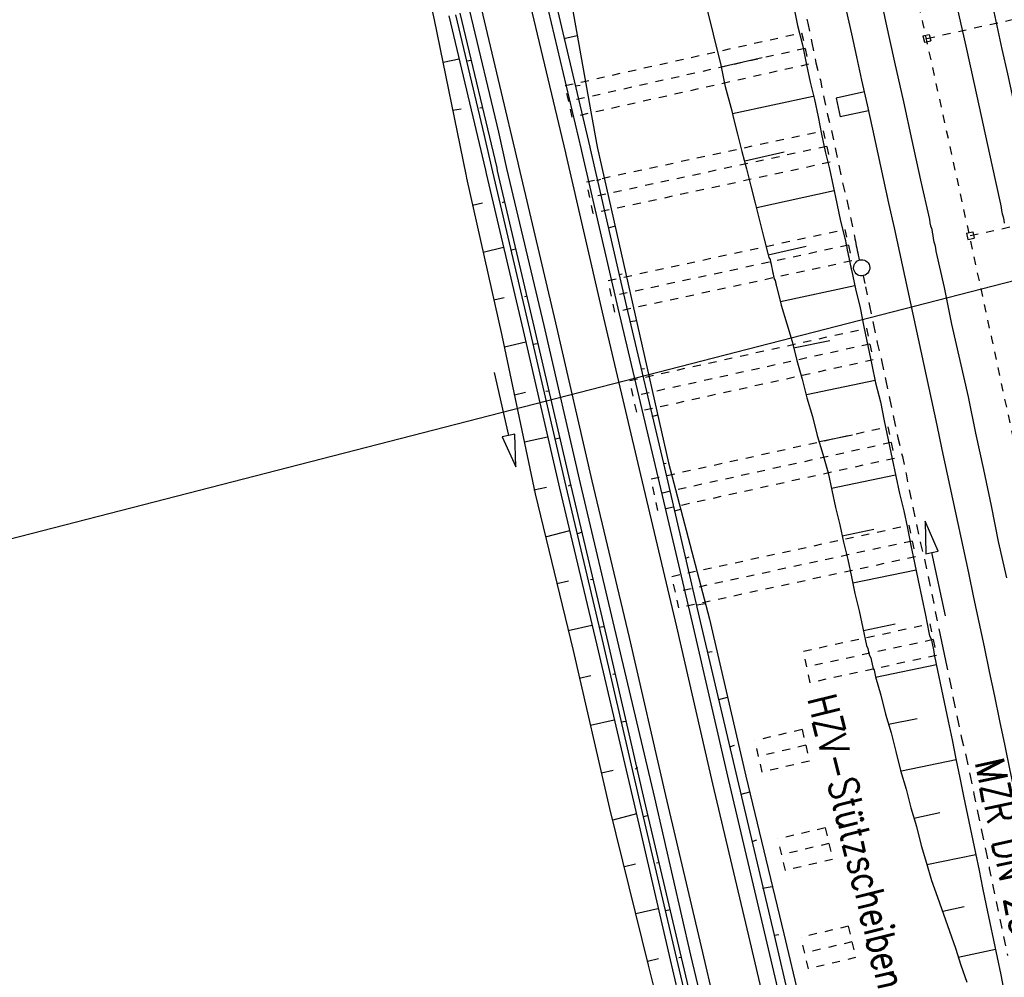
# Model space of a CAD drawing. Extents: x 447426 to 448116, y 440349 to 441552.
# Tile 12 of 96: x 447747 to 447808, y 440522 to 440581. Entities that reach past the tile are written whole.
import ezdxf

# ---------------------------------------------------------------- set-up
doc = ezdxf.new("R2010")
doc.units = 0
doc.header["$LTSCALE"] = 2
doc.header["$MEASUREMENT"] = 0
for name, pattern in [('ACAD_ISO03W100', [0.5, 0.25, -0.25]), ('ACAD_ISO05W100', [0.5, 0.25, -0.25]), ('AUSGEZOGEN', [0]), ('GESTRICH-X2', [1.5, 1, -0.5]), ('PUNKTX2', [0.5, 0.25, -0.25])]:
    doc.linetypes.add(name, pattern=pattern)
for name, color, linetype in [('DB-Bahnachse', 7, 'CONTINUOUS'), ('DB-Boeschungen', 15, 'CONTINUOUS'), ('DB-Gleisachsen', 7, 'CONTINUOUS'), ('DB-HZV-Stützscheiben', 15, 'CONTINUOUS'), ('DB-Ingenieurbauwerke', 15, 'CONTINUOUS'), ('DB-Tiefenentwässerung', 15, 'CONTINUOUS'), ('DB-Wegböschungen', 15, 'CONTINUOUS'), ('DB-Wege', 15, 'CONTINUOUS'), ('Planeinteilung', 250, 'CONTINUOUS'), ('RAHMEN', 7, 'AUSGEZOGEN'), ('WEG', 250, 'GESTRICH-X2')]:
    doc.layers.add(name, color=color, linetype=linetype)
doc.styles.add('ROMANS', font='romans.shx', dxfattribs={"width": 0.8})

# ---------------------------------------------------------------- blocks, each defined once
blk = doc.blocks.new('1135420')
at = {"layer": 'RAHMEN'}
blk.add_line((950, 5), (950, 415), dxfattribs=at)

msp = doc.modelspace()

# ---------------------------------------------------------------- linework, layer by layer
at = {"layer": 'DB-Bahnachse', "linetype": 'ACAD_ISO05W100'}
for major_axis, start_param, end_param in [((-949.108, 3973.213), 4.695423, 4.69809), ((-966.059, 3969.125), 4.666677, 4.691192)]:
    msp.add_ellipse((443814.895, 439698.334), major_axis=major_axis, ratio=1, start_param=start_param, end_param=end_param, dxfattribs=at)
at = {"layer": 'DB-Boeschungen', "linetype": 'Continuous'}
for p, q in [((447789.906, 440582.334), (447790.209, 440581.12)), ((447795.329, 440582.282), (447795.583, 440581.058)), ((447790.209, 440581.12), (447790.511, 440579.906)), ((447795.583, 440581.058), (447795.885, 440579.845)), ((447790.511, 440579.906), (447790.814, 440578.692)), ((447795.885, 440579.845), (447796.139, 440578.62)), ((447790.814, 440578.692), (447791.067, 440577.468)), ((447790.854, 440578.496), (447793.39, 440579.072)), ((447796.139, 440578.62), (447796.362, 440577.543)), ((447791.067, 440577.468), (447791.108, 440577.272)), ((447796.362, 440577.543), (447796.634, 440576.476)), ((447791.108, 440577.272), (447791.52, 440575.775)), ((447796.544, 440576.662), (447791.561, 440575.579)), ((447796.634, 440576.476), (447796.857, 440575.399)), ((447791.52, 440575.775), (447791.601, 440575.383)), ((447791.601, 440575.383), (447791.873, 440574.316)), ((447796.857, 440575.399), (447797.08, 440574.322)), ((447791.873, 440574.316), (447792.145, 440573.249)), ((447797.08, 440574.322), (447797.303, 440573.245)), ((447792.145, 440573.249), (447792.417, 440572.182)), ((447792.316, 440572.672), (447794.754, 440573.228)), ((447797.303, 440573.245), (447797.575, 440572.178)), ((447792.417, 440572.182), (447792.689, 440571.115)), ((447797.575, 440572.178), (447797.798, 440571.101)), ((447792.689, 440571.115), (447792.961, 440570.048)), ((447797.859, 440570.807), (447793.071, 440569.764)), ((447797.798, 440571.101), (447798.021, 440570.024)), ((447792.961, 440570.048), (447793.233, 440568.981)), ((447798.021, 440570.024), (447798.245, 440568.947)), ((447793.233, 440568.981), (447793.505, 440567.914)), ((447798.245, 440568.947), (447798.517, 440567.88)), ((447793.505, 440567.914), (447793.778, 440566.847)), ((447798.517, 440567.88), (447798.547, 440567.733)), ((447798.547, 440567.733), (447798.577, 440567.586)), ((447793.778, 440566.847), (447796.118, 440567.383)), ((447798.577, 440567.586), (447798.608, 440567.439)), ((447798.608, 440567.439), (447798.638, 440567.292)), ((447798.638, 440567.292), (447798.669, 440567.145)), ((447798.669, 440567.145), (447798.699, 440566.998)), ((447793.778, 440566.847), (447793.808, 440566.7)), ((447793.808, 440566.7), (447793.887, 440566.563)), ((447793.887, 440566.563), (447793.918, 440566.416)), ((447793.918, 440566.416), (447793.948, 440566.27)), ((447798.699, 440566.998), (447798.73, 440566.851)), ((447798.73, 440566.851), (447798.76, 440566.704)), ((447798.76, 440566.704), (447798.79, 440566.558)), ((447798.79, 440566.558), (447798.821, 440566.411)), ((447798.821, 440566.411), (447798.831, 440566.362)), ((447793.948, 440566.27), (447793.979, 440566.123)), ((447793.979, 440566.123), (447794.009, 440565.976)), ((447794.009, 440565.976), (447794.039, 440565.829)), ((447794.039, 440565.829), (447794.07, 440565.682)), ((447798.831, 440566.362), (447798.841, 440566.313)), ((447798.841, 440566.313), (447798.851, 440566.264)), ((447798.851, 440566.264), (447798.861, 440566.215)), ((447798.861, 440566.215), (447798.872, 440566.166)), ((447798.872, 440566.166), (447798.882, 440566.117)), ((447798.882, 440566.117), (447798.892, 440566.068)), ((447798.892, 440566.068), (447798.902, 440566.019)), ((447798.902, 440566.019), (447798.912, 440565.97)), ((447798.912, 440565.97), (447798.922, 440565.921)), ((447798.922, 440565.921), (447799.166, 440564.746)), ((447794.07, 440565.682), (447794.1, 440565.535)), ((447794.1, 440565.535), (447794.131, 440565.388)), ((447794.131, 440565.388), (447794.141, 440565.339)), ((447794.141, 440565.339), (447794.2, 440565.3)), ((447794.2, 440565.3), (447794.21, 440565.251)), ((447794.21, 440565.251), (447794.22, 440565.203)), ((447794.22, 440565.203), (447794.23, 440565.154)), ((447794.23, 440565.154), (447794.24, 440565.105)), ((447794.24, 440565.105), (447794.251, 440565.056)), ((447794.251, 440565.056), (447794.261, 440565.007)), ((447794.261, 440565.007), (447794.271, 440564.958)), ((447794.271, 440564.958), (447794.281, 440564.909)), ((447794.281, 440564.909), (447794.573, 440563.744)), ((447799.125, 440564.942), (447794.533, 440563.94)), ((447799.166, 440564.746), (447799.458, 440563.581)), ((447794.573, 440563.744), (447794.915, 440562.589)), ((447799.458, 440563.581), (447799.701, 440562.406)), ((447794.915, 440562.589), (447795.246, 440561.483)), ((447799.701, 440562.406), (447799.945, 440561.231)), ((447795.327, 440561.092), (447797.579, 440561.558)), ((447795.246, 440561.483), (447795.538, 440560.318)), ((447799.945, 440561.231), (447800.188, 440560.056)), ((447795.538, 440560.318), (447795.879, 440559.164)), ((447800.188, 440560.056), (447800.421, 440558.93)), ((447795.879, 440559.164), (447796.172, 440557.999)), ((447800.391, 440559.077), (447796.131, 440558.194)), ((447800.421, 440558.93), (447800.714, 440557.765)), ((447796.172, 440557.999), (447796.513, 440556.844)), ((447800.714, 440557.765), (447800.957, 440556.59)), ((447796.513, 440556.844), (447796.805, 440555.679)), ((447800.957, 440556.59), (447801.2, 440555.415)), ((447796.805, 440555.679), (447797.147, 440554.524)), ((447796.936, 440555.297), (447798.992, 440555.723)), ((447801.2, 440555.415), (447801.444, 440554.24)), ((447797.147, 440554.524), (447797.488, 440553.369)), ((447801.444, 440554.24), (447801.667, 440553.163)), ((447797.488, 440553.369), (447797.711, 440552.292)), ((447801.657, 440553.212), (447797.691, 440552.39)), ((447801.667, 440553.163), (447801.89, 440552.085)), ((447797.711, 440552.292), (447797.934, 440551.215)), ((447801.89, 440552.085), (447802.162, 440551.018)), ((447797.934, 440551.215), (447798.206, 440550.148)), ((447802.162, 440551.018), (447802.385, 440549.941)), ((447798.206, 440550.148), (447798.429, 440549.071)), ((447802.385, 440549.941), (447802.608, 440548.864)), ((447798.348, 440549.463), (447800.307, 440549.868)), ((447798.429, 440549.071), (447798.701, 440548.004)), ((447802.608, 440548.864), (447802.831, 440547.787)), ((447798.701, 440548.004), (447798.924, 440546.927)), ((447802.831, 440547.787), (447803.054, 440546.71)), ((447798.924, 440546.927), (447799.137, 440545.899)), ((447802.922, 440547.346), (447799.006, 440546.535)), ((447803.054, 440546.71), (447803.277, 440545.633)), ((447799.137, 440545.899), (447799.409, 440544.832)), ((447803.277, 440545.633), (447803.5, 440544.556)), ((447799.409, 440544.832), (447799.633, 440543.754)), ((447803.5, 440544.556), (447803.724, 440543.478)), ((447799.663, 440543.608), (447801.621, 440544.013)), ((447799.633, 440543.754), (447799.856, 440542.677)), ((447803.724, 440543.478), (447803.764, 440543.283)), ((447803.764, 440543.283), (447803.854, 440543.097)), ((447799.856, 440542.677), (447799.945, 440542.492)), ((447803.854, 440543.097), (447803.894, 440542.901)), ((447803.894, 440542.901), (447803.935, 440542.705)), ((447803.935, 440542.705), (447803.975, 440542.509)), ((447799.945, 440542.492), (447799.986, 440542.296)), ((447799.986, 440542.296), (447800.026, 440542.1)), ((447800.026, 440542.1), (447800.116, 440541.914)), ((447803.975, 440542.509), (447804.016, 440542.314)), ((447804.016, 440542.314), (447804.056, 440542.118)), ((447804.056, 440542.118), (447804.097, 440541.922)), ((447800.116, 440541.914), (447800.156, 440541.718)), ((447800.156, 440541.718), (447800.197, 440541.523)), ((447800.197, 440541.523), (447800.238, 440541.327)), ((447804.188, 440541.481), (447800.418, 440540.7)), ((447804.097, 440541.922), (447804.138, 440541.726)), ((447804.138, 440541.726), (447804.178, 440541.53)), ((447804.178, 440541.53), (447804.422, 440540.355)), ((447800.238, 440541.327), (447800.327, 440541.141)), ((447800.327, 440541.141), (447800.368, 440540.945)), ((447800.368, 440540.945), (447800.408, 440540.749)), ((447800.408, 440540.749), (447800.749, 440539.595)), ((447804.422, 440540.355), (447804.665, 440539.18)), ((447800.749, 440539.595), (447801.042, 440538.43)), ((447804.665, 440539.18), (447804.908, 440538.005)), ((447801.042, 440538.43), (447801.383, 440537.275)), ((447801.223, 440537.803), (447802.985, 440538.168)), ((447804.908, 440538.005), (447805.152, 440536.83)), ((447801.383, 440537.275), (447801.675, 440536.11)), ((447805.152, 440536.83), (447805.395, 440535.655)), ((447801.675, 440536.11), (447801.968, 440534.945)), ((447805.405, 440535.606), (447802.027, 440534.906)), ((447805.395, 440535.655), (447805.638, 440534.48)), ((447801.968, 440534.945), (447802.309, 440533.79)), ((447805.638, 440534.48), (447805.872, 440533.354)), ((447802.309, 440533.79), (447802.601, 440532.625)), ((447805.872, 440533.354), (447806.115, 440532.179)), ((447802.601, 440532.625), (447802.943, 440531.471)), ((447802.782, 440531.999), (447804.398, 440532.334)), ((447806.115, 440532.179), (447806.358, 440531.004)), ((447802.943, 440531.471), (447803.235, 440530.306)), ((447806.358, 440531.004), (447806.602, 440529.829)), ((447803.235, 440530.306), (447803.566, 440529.2)), ((447806.602, 440529.829), (447806.825, 440528.751)), ((447806.622, 440529.731), (447803.586, 440529.102)), ((447803.566, 440529.2), (447803.887, 440528.143)), ((447806.825, 440528.751), (447807.048, 440527.674)), ((447803.887, 440528.143), (447804.257, 440527.096)), ((447807.048, 440527.674), (447807.271, 440526.597)), ((447804.257, 440527.096), (447804.627, 440526.049)), ((447804.587, 440526.245), (447805.908, 440526.519)), ((447807.271, 440526.597), (447807.494, 440525.52)), ((447804.627, 440526.049), (447804.997, 440525.003)), ((447804.997, 440525.003), (447805.367, 440523.956)), ((447807.494, 440525.52), (447807.717, 440524.443)), ((447807.717, 440524.443), (447807.94, 440523.366)), ((447805.367, 440523.956), (447805.688, 440522.899)), ((447807.839, 440523.855), (447805.538, 440523.379)), ((447807.94, 440523.366), (447808.163, 440522.289)), ((447805.688, 440522.899), (447806.058, 440521.852)), ((447808.163, 440522.289), (447808.386, 440521.211))]:
    msp.add_line(p, q, dxfattribs=at)
at = {"layer": 'DB-Gleisachsen', "linetype": 'Continuous'}
for p, q in [((447800.521, 440583.663), (447801.06, 440581.217)), ((447805.458, 440582.217), (447805.997, 440579.771)), ((447801.06, 440581.217), (447801.599, 440578.771)), ((447805.997, 440579.771), (447806.536, 440577.325)), ((447801.599, 440578.771), (447802.138, 440576.325)), ((447806.536, 440577.325), (447807.075, 440574.879)), ((447802.138, 440576.325), (447802.67, 440573.929)), ((447807.075, 440574.879), (447807.614, 440572.434)), ((447802.67, 440573.929), (447803.209, 440571.483)), ((447807.614, 440572.434), (447808.153, 440569.988)), ((447803.209, 440571.483), (447803.748, 440569.037)), ((447808.153, 440569.988), (447808.185, 440569.79)), ((447808.185, 440569.79), (447808.216, 440569.593)), ((447808.216, 440569.593), (447808.247, 440569.395)), ((447803.748, 440569.037), (447803.779, 440568.84)), ((447803.779, 440568.84), (447803.81, 440568.642)), ((447808.247, 440569.395), (447808.328, 440569.206)), ((447808.328, 440569.206), (447808.359, 440569.008)), ((447808.359, 440569.008), (447808.39, 440568.811)), ((447803.81, 440568.642), (447803.891, 440568.452)), ((447803.891, 440568.452), (447803.922, 440568.255)), ((447803.922, 440568.255), (447803.954, 440568.057)), ((447803.954, 440568.057), (447803.985, 440567.86)), ((447803.985, 440567.86), (447804.016, 440567.662)), ((447804.016, 440567.662), (447804.097, 440567.473)), ((447804.097, 440567.473), (447804.128, 440567.275)), ((447804.128, 440567.275), (447804.159, 440567.078)), ((447804.159, 440567.078), (447804.667, 440564.829)), ((447804.667, 440564.829), (447805.126, 440562.573)), ((447805.126, 440562.573), (447805.634, 440560.325)), ((447805.634, 440560.325), (447806.141, 440558.077)), ((447806.141, 440558.077), (447806.6, 440555.821)), ((447806.6, 440555.821), (447807.108, 440553.572)), ((447807.108, 440553.572), (447807.566, 440551.316)), ((447807.566, 440551.316), (447808.017, 440549.11)), ((447808.017, 440549.11), (447808.525, 440546.861))]:
    msp.add_line(p, q, dxfattribs=at)
at = {"layer": 'DB-HZV-Stützscheiben', "linetype": 'PUNKTX2'}
for p, q in [((447781.199, 440577.327), (447795.841, 440580.602)), ((447795.841, 440580.602), (447796.271, 440578.649)), ((447796.271, 440578.649), (447781.636, 440575.375)), ((447781.636, 440575.375), (447781.199, 440577.327)), ((447782.519, 440571.377), (447797.178, 440574.539)), ((447797.178, 440574.539), (447797.608, 440572.586)), ((447797.608, 440572.586), (447782.941, 440569.422)), ((447782.941, 440569.422), (447782.519, 440571.377)), ((447783.858, 440565.269), (447798.52, 440568.431)), ((447798.52, 440568.431), (447798.944, 440566.477)), ((447798.944, 440566.477), (447784.281, 440563.314)), ((447784.281, 440563.314), (447783.858, 440565.269)), ((447785.199, 440559.079), (447799.85, 440562.31)), ((447799.85, 440562.31), (447800.274, 440560.355)), ((447800.274, 440560.355), (447785.629, 440557.126)), ((447785.629, 440557.126), (447785.199, 440559.079)), ((447786.521, 440552.985), (447801.169, 440556.215)), ((447801.169, 440556.215), (447801.588, 440554.259)), ((447801.588, 440554.259), (447786.946, 440551.03)), ((447786.946, 440551.03), (447786.521, 440552.985)), ((447787.81, 440546.958), (447802.474, 440550.12)), ((447802.474, 440550.12), (447802.893, 440548.165)), ((447802.893, 440548.165), (447788.231, 440545.003)), ((447788.231, 440545.003), (447787.81, 440546.958)), ((447795.956, 440542.331), (447803.776, 440544.018)), ((447803.776, 440544.018), (447804.188, 440542.061)), ((447796.368, 440540.374), (447795.956, 440542.331)), ((447804.188, 440542.061), (447796.368, 440540.374)), ((447795.866, 440537.475), (447792.946, 440536.788)), ((447795.866, 440537.475), (447796.324, 440535.528)), ((447793.404, 440534.841), (447792.946, 440536.788)), ((447796.324, 440535.528), (447793.404, 440534.841)), ((447797.297, 440531.391), (447794.376, 440530.704)), ((447797.297, 440531.391), (447797.755, 440529.444)), ((447794.834, 440528.757), (447794.376, 440530.704)), ((447797.755, 440529.444), (447794.834, 440528.757)), ((447798.727, 440525.307), (447795.807, 440524.62)), ((447798.727, 440525.307), (447799.185, 440523.36)), ((447796.265, 440522.673), (447795.807, 440524.62)), ((447799.185, 440523.36), (447796.265, 440522.673))]:
    msp.add_line(p, q, dxfattribs=at)
at = {"layer": 'DB-HZV-Stützscheiben', "linetype": 'ACAD_ISO05W100'}
for p, q in [((447796.056, 440579.626), (447781.418, 440576.351)), ((447797.393, 440573.562), (447782.73, 440570.4)), ((447801.184, 440570.535), (447801.184, 440570.535)), ((447798.732, 440567.454), (447784.069, 440564.292)), ((447800.062, 440561.333), (447785.414, 440558.103)), ((447801.379, 440555.237), (447786.73, 440552.007)), ((447802.683, 440549.143), (447788.021, 440545.98)), ((447803.982, 440543.039), (447796.162, 440541.353)), ((447796.095, 440536.501), (447793.175, 440535.815)), ((447797.526, 440530.417), (447794.605, 440529.731)), ((447798.956, 440524.333), (447796.036, 440523.646))]:
    msp.add_line(p, q, dxfattribs=at)
at = {"layer": 'DB-Ingenieurbauwerke', "linetype": 'ACAD_ISO03W100'}
for p, q in [((447803.589, 440580.249), (447809.962, 440581.654)), ((447806.28, 440568.042), (447812.643, 440569.445))]:
    msp.add_line(p, q, dxfattribs=at)
at = {"layer": 'DB-Ingenieurbauwerke', "linetype": 'Continuous'}
for p, q in [((447803.349, 440580.399), (447803.739, 440580.489)), ((447803.739, 440580.489), (447803.829, 440580.099)), ((447803.349, 440580.399), (447803.439, 440580.009)), ((447803.439, 440580.009), (447803.829, 440580.099)), ((447799.729, 440576.945), (447797.971, 440576.561)), ((447797.971, 440576.561), (447798.227, 440575.389)), ((447799.985, 440575.772), (447798.227, 440575.389)), ((447806.04, 440568.192), (447806.43, 440568.282)), ((447806.43, 440568.282), (447806.52, 440567.892)), ((447806.04, 440568.192), (447806.13, 440567.802)), ((447806.13, 440567.802), (447806.52, 440567.892))]:
    msp.add_line(p, q, dxfattribs=at)
for major_axis, start_param, end_param in [((-967.675, 3973.312), 4.690695, 4.713705), ((-965.761, 3964.618), 4.690646, 4.713651), ((-966.91, 3973.498), 4.66641, 4.690888), ((-966.31, 3964.484), 4.66603, 4.690508)]:
    msp.add_ellipse((443814.895, 439698.334), major_axis=major_axis, ratio=1, start_param=start_param, end_param=end_param, dxfattribs=at)
at = {"layer": 'DB-Tiefenentwässerung', "linetype": 'ACAD_ISO03W100'}
for p, q in [((447795.917, 440582.404), (447796.219, 440581.19)), ((447796.219, 440581.19), (447796.473, 440579.966)), ((447796.473, 440579.966), (447796.726, 440578.742)), ((447796.726, 440578.742), (447796.998, 440577.675)), ((447796.998, 440577.675), (447797.221, 440576.598)), ((447797.221, 440576.598), (447797.445, 440575.521)), ((447797.445, 440575.521), (447797.717, 440574.454)), ((447797.717, 440574.454), (447797.94, 440573.377)), ((447797.94, 440573.377), (447798.163, 440572.3)), ((447798.163, 440572.3), (447798.386, 440571.222)), ((447798.386, 440571.222), (447798.658, 440570.155)), ((447798.658, 440570.155), (447798.881, 440569.078)), ((447798.881, 440569.078), (447799.104, 440568.001)), ((447799.104, 440568.001), (447799.135, 440567.854)), ((447799.135, 440567.854), (447799.165, 440567.707)), ((447799.165, 440567.707), (447799.195, 440567.561)), ((447799.195, 440567.561), (447799.226, 440567.414)), ((447799.226, 440567.414), (447799.256, 440567.267)), ((447799.256, 440567.267), (447799.287, 440567.12)), ((447799.287, 440567.12), (447799.317, 440566.973)), ((447799.317, 440566.973), (447799.347, 440566.826)), ((447799.347, 440566.826), (447799.378, 440566.679)), ((447799.378, 440566.679), (447799.408, 440566.532)), ((447799.408, 440566.532), (447799.409, 440566.53)), ((447799.66, 440565.563), (447799.802, 440564.878)), ((447799.802, 440564.878), (447800.045, 440563.703)), ((447800.045, 440563.703), (447800.289, 440562.528)), ((447800.289, 440562.528), (447800.522, 440561.402)), ((447800.522, 440561.402), (447800.814, 440560.237)), ((447800.814, 440560.237), (447801.058, 440559.062)), ((447801.058, 440559.062), (447801.301, 440557.887)), ((447801.301, 440557.887), (447801.544, 440556.712)), ((447801.544, 440556.712), (447801.788, 440555.536)), ((447801.788, 440555.536), (447802.08, 440554.372)), ((447802.08, 440554.372), (447802.303, 440553.294)), ((447802.303, 440553.294), (447802.526, 440552.217)), ((447802.526, 440552.217), (447802.749, 440551.14)), ((447802.749, 440551.14), (447802.973, 440550.063)), ((447802.973, 440550.063), (447803.196, 440548.986)), ((447803.196, 440548.986), (447803.468, 440547.919)), ((447803.468, 440547.919), (447803.691, 440546.842)), ((447803.691, 440546.842), (447803.914, 440545.765)), ((447803.914, 440545.765), (447804.137, 440544.687)), ((447804.137, 440544.687), (447804.36, 440543.61)), ((447804.36, 440543.61), (447804.401, 440543.414)), ((447804.401, 440543.414), (447804.441, 440543.219)), ((447804.441, 440543.219), (447804.482, 440543.023)), ((447804.482, 440543.023), (447804.522, 440542.827)), ((447804.522, 440542.827), (447804.563, 440542.631)), ((447804.563, 440542.631), (447804.603, 440542.435)), ((447804.603, 440542.435), (447804.644, 440542.239)), ((447804.644, 440542.239), (447804.685, 440542.044)), ((447804.685, 440542.044), (447804.725, 440541.848)), ((447804.725, 440541.848), (447804.766, 440541.652)), ((447804.766, 440541.652), (447805.009, 440540.477)), ((447805.009, 440540.477), (447805.252, 440539.302)), ((447805.252, 440539.302), (447805.496, 440538.127)), ((447805.496, 440538.127), (447805.739, 440536.952)), ((447805.739, 440536.952), (447806.032, 440535.787)), ((447806.032, 440535.787), (447806.275, 440534.612)), ((447806.275, 440534.612), (447806.508, 440533.485)), ((447806.508, 440533.485), (447806.751, 440532.31)), ((447806.751, 440532.31), (447806.995, 440531.135)), ((447806.995, 440531.135), (447807.238, 440529.96)), ((447807.238, 440529.96), (447807.461, 440528.883)), ((447807.461, 440528.883), (447807.684, 440527.806)), ((447807.684, 440527.806), (447807.907, 440526.729)), ((447807.907, 440526.729), (447808.131, 440525.652)), ((447808.131, 440525.652), (447808.354, 440524.575)), ((447808.354, 440524.575), (447808.577, 440523.497))]:
    msp.add_line(p, q, dxfattribs=at)
at = {"layer": 'DB-Tiefenentwässerung', "linetype": 'Continuous'}
for p, q in [((447803.496, 440550.382), (447803.52, 440548.342)), ((447804.303, 440548.509), (447803.496, 440550.382)), ((447803.52, 440548.342), (447803.911, 440548.426)), ((447803.911, 440548.426), (447804.303, 440548.509)), ((447804.743, 440544.513), (447803.911, 440548.426))]:
    msp.add_line(p, q, dxfattribs=at)
msp.add_ellipse((447799.559, 440566.053), major_axis=(-0.354, 0.354), ratio=1, start_param=2.595086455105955, end_param=8.878271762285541, dxfattribs=at)
at = {"layer": 'DB-Wegböschungen', "linetype": 'Continuous'}
for p, q in [((447770.976, 440591.192), (447773.082, 440581.401)), ((447780.453, 440583.123), (447782.733, 440573.512)), ((447781.425, 440583.378), (447782.792, 440575.698)), ((447774.005, 440581.648), (447776.276, 440572.085)), ((447774.4, 440581.71), (447776.187, 440574.248)), ((447774.688, 440581.807), (447776.96, 440572.244)), ((447773.082, 440581.401), (447775.052, 440571.826)), ((447781.112, 440580.241), (447781.943, 440580.423)), ((447774.632, 440578.963), (447773.652, 440578.757)), ((447775.404, 440578.883), (447775.107, 440578.836)), ((447781.827, 440577.317), (447782.124, 440577.364)), ((447774.219, 440575.81), (447774.763, 440575.896)), ((447776.07, 440575.951), (447775.922, 440575.927)), ((447782.792, 440575.698), (447783.185, 440573.532)), ((447776.17, 440574.322), (447776.695, 440572)), ((447782.733, 440573.512), (447782.748, 440573.413)), ((447782.748, 440573.413), (447785.002, 440563.645)), ((447783.185, 440573.532), (447785.389, 440563.757)), ((447776.276, 440572.085), (447776.308, 440571.888)), ((447776.308, 440571.888), (447778.603, 440562.177)), ((447776.695, 440572), (447778.998, 440562.24)), ((447776.96, 440572.244), (447776.991, 440572.047)), ((447776.991, 440572.047), (447779.286, 440562.336)), ((447775.049, 440571.841), (447775.089, 440571.594)), ((447775.089, 440571.594), (447777.285, 440561.867)), ((447783.16, 440571.453), (447783.399, 440571.541)), ((447775.453, 440569.93), (447776.087, 440570.081)), ((447777.444, 440570.144), (447777.304, 440570.071)), ((447783.875, 440568.529), (447784.312, 440568.649)), ((447777.388, 440567.3), (447776.119, 440566.998)), ((447778.11, 440567.212), (447777.822, 440567.116)), ((447784.534, 440565.646), (447784.731, 440565.678)), ((447776.785, 440564.066), (447777.419, 440564.217)), ((447778.826, 440564.288), (447778.678, 440564.264)), ((447785.002, 440563.645), (447787.297, 440553.934)), ((447785.389, 440563.757), (447787.594, 440553.981)), ((447785.249, 440562.722), (447785.644, 440562.785)), ((447778.603, 440562.177), (447780.856, 440552.409)), ((447778.998, 440562.24), (447781.244, 440552.521)), ((447779.286, 440562.336), (447781.54, 440552.568)), ((447777.285, 440561.867), (447779.341, 440552.068)), ((447778.769, 440561.444), (447777.451, 440561.135)), ((447779.492, 440561.356), (447779.196, 440561.309)), ((447785.915, 440559.79), (447786.113, 440559.821)), ((447776.794, 440559.574), (447777.694, 440555.676)), ((447778.068, 440558.195), (447778.752, 440558.354)), ((447780.158, 440558.424), (447780.01, 440558.401)), ((447786.582, 440556.858), (447786.919, 440556.962)), ((447777.694, 440555.676), (447777.304, 440555.586)), ((447777.304, 440555.586), (447778.143, 440553.728)), ((447778.083, 440555.766), (447777.694, 440555.676)), ((447778.143, 440553.728), (447778.083, 440555.766)), ((447780.102, 440555.58), (447778.685, 440555.255)), ((447780.874, 440555.5), (447780.577, 440555.453)), ((447787.297, 440553.934), (447787.445, 440553.958)), ((447787.297, 440553.934), (447789.551, 440544.166)), ((447787.594, 440553.981), (447790.136, 440544.309)), ((447779.253, 440552.308), (447780.035, 440552.482)), ((447780.856, 440552.409), (447783.151, 440542.699)), ((447781.244, 440552.521), (447783.547, 440542.761)), ((447781.532, 440552.617), (447781.392, 440552.545)), ((447781.54, 440552.568), (447783.835, 440542.857)), ((447779.341, 440552.068), (447781.686, 440542.366)), ((447787.963, 440551.002), (447788.351, 440551.114)), ((447781.476, 440549.774), (447779.968, 440549.383)), ((447782.248, 440549.693), (447781.959, 440549.597)), ((447788.679, 440548.078), (447788.869, 440548.159)), ((447780.676, 440546.509), (447781.409, 440546.675)), ((447782.914, 440546.761), (447782.766, 440546.738)), ((447789.337, 440545.196), (447789.881, 440545.282)), ((447782.857, 440543.918), (447781.391, 440543.585)), ((447789.551, 440544.166), (447791.846, 440534.456)), ((447790.136, 440544.309), (447792.381, 440534.591)), ((447783.58, 440543.829), (447783.284, 440543.783)), ((447783.151, 440542.699), (447785.454, 440532.939)), ((447783.547, 440542.761), (447785.792, 440533.043)), ((447783.835, 440542.857), (447786.089, 440533.089)), ((447781.686, 440542.366), (447783.939, 440532.598)), ((447790.004, 440542.264), (447790.3, 440542.311)), ((447782.058, 440540.653), (447782.791, 440540.819)), ((447784.296, 440540.905), (447784.148, 440540.882)), ((447790.719, 440539.34), (447791.255, 440539.475)), ((447784.239, 440538.062), (447782.773, 440537.729)), ((447784.962, 440537.973), (447784.666, 440537.927)), ((447791.385, 440536.408), (447791.674, 440536.504)), ((447783.439, 440534.797), (447784.172, 440534.963)), ((447785.67, 440535.099), (447785.529, 440535.026)), ((447791.846, 440534.456), (447794.141, 440524.745)), ((447792.381, 440534.591), (447794.734, 440524.839)), ((447792.101, 440533.484), (447792.636, 440533.619)), ((447785.454, 440532.939), (447787.7, 440523.22)), ((447785.792, 440533.043), (447788.095, 440523.283)), ((447786.089, 440533.089), (447788.384, 440523.379)), ((447783.939, 440532.598), (447786.333, 440522.903)), ((447785.613, 440532.255), (447784.155, 440531.872)), ((447786.336, 440532.167), (447786.047, 440532.071)), ((447792.767, 440530.552), (447793.056, 440530.648)), ((447787.002, 440529.235), (447786.854, 440529.211)), ((447784.863, 440528.998), (447785.546, 440529.157)), ((447793.426, 440527.669), (447794.018, 440527.763)), ((447786.946, 440526.391), (447785.578, 440526.074)), ((447787.718, 440526.311), (447787.421, 440526.264)), ((447794.141, 440524.745), (447794.437, 440524.792)), ((447794.141, 440524.745), (447796.395, 440514.977)), ((447794.734, 440524.839), (447797.029, 440515.128)), ((447786.294, 440523.15), (447786.978, 440523.308)), ((447787.7, 440523.22), (447790.003, 440513.46)), ((447788.095, 440523.283), (447790.391, 440513.572)), ((447788.384, 440523.379), (447788.236, 440523.355)), ((447788.384, 440523.379), (447790.687, 440513.619)), ((447786.333, 440522.903), (447788.776, 440513.215))]:
    msp.add_line(p, q, dxfattribs=at)
at = {"layer": 'DB-Wege', "linetype": 'Continuous'}
for p, q in [((447779.91, 440583.038), (447782.197, 440573.376)), ((447778.938, 440582.783), (447781.217, 440573.171)), ((447775.273, 440581.95), (447777.069, 440574.438)), ((447776.006, 440582.116), (447778.278, 440572.554)), ((447777.069, 440574.438), (447777.576, 440572.19)), ((447781.217, 440573.171), (447781.233, 440573.072)), ((447782.197, 440573.376), (447782.213, 440573.277)), ((447782.213, 440573.277), (447784.459, 440563.559)), ((447778.278, 440572.554), (447778.309, 440572.356)), ((447781.233, 440573.072), (447783.487, 440563.304)), ((447777.576, 440572.19), (447779.871, 440562.479)), ((447778.309, 440572.356), (447780.604, 440562.646)), ((447784.459, 440563.559), (447786.762, 440553.799)), ((447783.487, 440563.304), (447785.782, 440553.593)), ((447779.871, 440562.479), (447782.125, 440552.711)), ((447780.604, 440562.646), (447782.858, 440552.878)), ((447786.762, 440553.799), (447789.057, 440544.088)), ((447785.782, 440553.593), (447788.085, 440543.833)), ((447782.125, 440552.711), (447784.42, 440543)), ((447782.858, 440552.878), (447785.153, 440543.167)), ((447789.057, 440544.088), (447791.311, 440534.32)), ((447788.085, 440543.833), (447790.331, 440534.115)), ((447784.42, 440543), (447786.723, 440533.24)), ((447785.153, 440543.167), (447787.406, 440533.399)), ((447790.331, 440534.115), (447792.634, 440524.355)), ((447791.311, 440534.32), (447793.606, 440524.61)), ((447786.723, 440533.24), (447788.969, 440523.522)), ((447787.406, 440533.399), (447789.702, 440523.688)), ((447792.634, 440524.355), (447794.929, 440514.644)), ((447793.606, 440524.61), (447795.909, 440514.85)), ((447788.969, 440523.522), (447791.272, 440513.762)), ((447789.702, 440523.688), (447792.005, 440513.928))]:
    msp.add_line(p, q, dxfattribs=at)
at = {"layer": 'WEG', "flags": 128}
for points in [[(447747.482, 441029.157, -0.008274), (447751.503, 441018.74, -0.02564), (447752.57, 441015.296, -0.00087), (447758.672, 440991.148, -0.002851), (447760.48, 440983.762, -0.001011), (447766.051, 440960.216, -0.00222), (447768.519, 440949.478, -0.006443), (447770.889, 440938.278, -0.002884), (447775.717, 440913.162, -0.007778), (447780.285, 440886.321, -0.010774), (447782.862, 440866.835, -0.018223), (447783.82, 440853.828, 0.02495), (447784.647, 440844.335, 0.001399), (447785.233, 440840.167, 0.001792), (447785.711, 440836.915, 0.006259), (447787.521, 440825.845, -0.004613), (447790.027, 440810.835, -0.007054), (447793.28, 440788.092, -0.015297), (447794.31, 440777.546, -0.000038), (447794.885, 440768.934, 0.000032), (447795.582, 440758.501, 0.000007), (447795.918, 440753.478, 0.000019), (447796.05, 440751.503, 0.030492), (447797.506, 440740.172, -0.012308), (447802.128, 440712.273, -0.001918), (447805.122, 440690.349, 0.002361), (447807.569, 440672.547, 0.003916), (447812.517, 440639.619, 0.011119), (447814.608, 440628.079, 0.000655), (447817.091, 440616.001, 0.000247), (447823.739, 440583.961, 0.000061), (447827.957, 440563.695, 0.000361), (447828.666, 440560.302, 0.008688), (447829.766, 440555.479, -0.006361), (447831.298, 440548.898, -0.007885), (447831.854, 440546.158, 0.002269), (447833.68, 440536.617, 0.010951), (447834.314, 440533.723, 0.0166), (447840.188, 440512.548)], [(447786.512, 440818.938, -0.002599), (447787.886, 440810.498, -0.007054), (447791.13, 440787.815, -0.015297), (447792.147, 440777.401, -0.000038), (447792.723, 440768.789, 0.000032), (447793.419, 440758.356, 0.000007), (447793.755, 440753.331, 0.000019), (447793.887, 440751.358, 0.030492), (447795.377, 440739.766, -0.012308), (447799.982, 440711.972, -0.001918), (447802.973, 440690.064, 0.002361), (447805.423, 440672.242, 0.003916), (447810.377, 440639.28, 0.011119), (447812.484, 440627.645, 0.000655), (447814.969, 440615.562, 0.000247), (447821.617, 440583.52, 0.000061), (447825.835, 440563.253, 0.000361), (447826.545, 440559.857, 0.008688), (447827.661, 440554.96, -0.006361), (447829.181, 440548.433, -0.007885), (447829.724, 440545.76, 0.002269), (447831.553, 440536.2, 0.010951), (447832.207, 440533.213, 0.016227), (447837.971, 440512.374, 0.00495)]]:
    msp.add_lwpolyline(points, format="xyb", dxfattribs=at)

# ---------------------------------------------------------------- block references
at = {"layer": 'Planeinteilung', "linetype": 'Continuous', "rotation": 284.4375024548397}
msp.add_blockref('1135420', (447426.449, 441447.767), dxfattribs=at)

# ---------------------------------------------------------------- texts
at = {"layer": 'DB-HZV-Stützscheiben', "linetype": 'Continuous', "style": 'ROMANS', "oblique": 0, "width": 0.8}
msp.add_text('HZV-Stützscheiben', height=1.8, rotation=283.6875, dxfattribs=at).set_placement((447796.196, 440539.392))
at = {"layer": 'DB-Tiefenentwässerung', "linetype": 'Continuous', "style": 'ROMANS', "oblique": 360, "width": 0.8}
msp.add_text('MZR DN 250', height=1.8, rotation=281.99392, dxfattribs=at).set_placement((447806.559, 440535.46))

doc.saveas('drawing.dxf')
